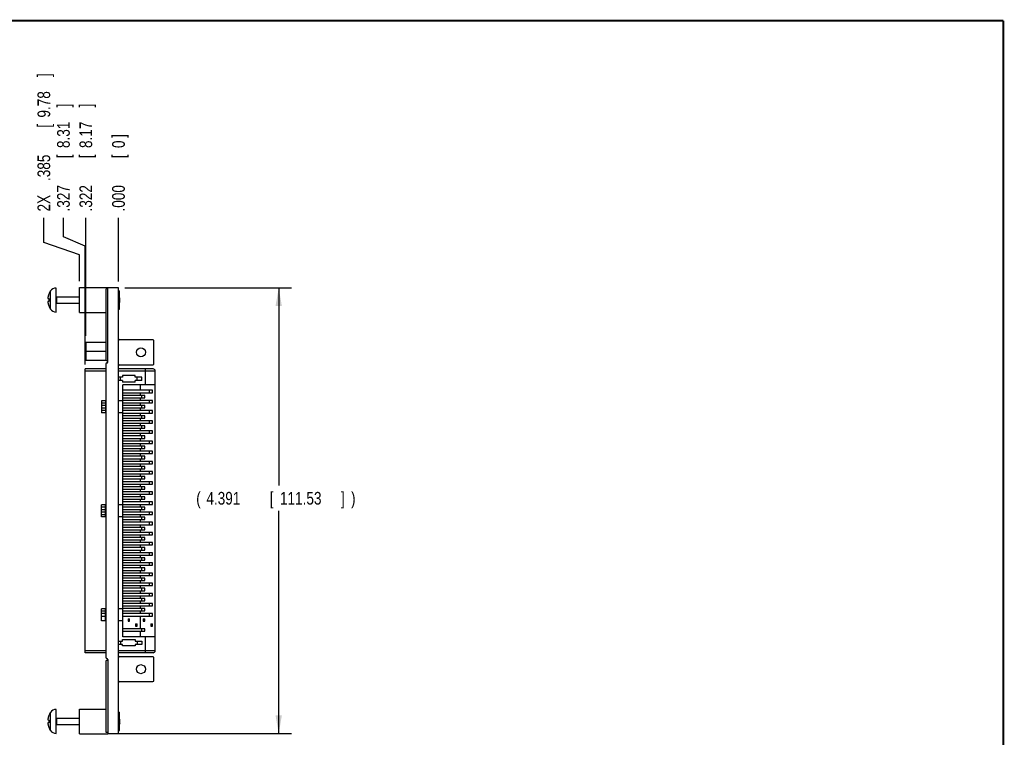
# Model space of a CAD drawing. Header units: inches. Extents: x 0.2 to 16.8, y 0.1 to 10.8.
# Tile 12 of 12: x 7.1 to 16.8, y 3.7 to 10.8. Entities that reach past the tile are written whole.
import ezdxf

# ---------------------------------------------------------------- set-up
doc = ezdxf.new("R2010")
doc.units = ezdxf.units.IN
doc.header["$LTSCALE"] = 0.935
doc.header["$MEASUREMENT"] = 0
doc.layers.get('0').update_dxf_attribs({"linetype": 'CONTINUOUS'})
doc.layers.add('DIMENSIONS', color=7, linetype='CONTINUOUS')
doc.styles.get("Standard").update_dxf_attribs({"font": 'txt', "width": 0.8})
doc.dimstyles.new('DIMSTYLE_1', dxfattribs={"dimtxt": 0.125, "dimasz": 0.18, "dimexe": 0.18, "dimexo": 0.0625, "dimgap": 0.09, "dimtad": 0, "dimtih": 1, "dimtoh": 1, "dimdec": 3, "dimzin": 4, "dimdsep": 46, "dimtxsty": 'STANDARD', "dimblk": '_FILLED', "dimblk1": '_FILLED', "dimblk2": '_FILLED', "dimcen": 0.09, "dimadec": 0, "dimazin": 0, "dimtp": 0.01, "dimtm": 0.01, "dimtfac": 1, "dimtdec": 3, "dimtofl": 0, "dimtmove": 0, "dimatfit": 3, "dimldrblk": '_FILLED', "dimfxl": 1, "dimtolj": 1, "dimtzin": 4, "dimarcsym": 0})
doc.dimstyles.new('DIMSTYLE_2', dxfattribs={"dimtxt": 0.125, "dimasz": 0.18, "dimexe": 0.18, "dimexo": 0.0625, "dimgap": 0.09, "dimtad": 0, "dimtih": 1, "dimtoh": 1, "dimdec": 3, "dimzin": 4, "dimdsep": 46, "dimtxsty": 'STANDARD', "dimblk": '_FILLED', "dimblk1": '_FILLED', "dimblk2": '_FILLED', "dimcen": 0.09, "dimadec": 0, "dimazin": 0, "dimtp": 0.01, "dimtm": 0.01, "dimtfac": 1, "dimtdec": 3, "dimtofl": 0, "dimtmove": 0, "dimatfit": 3, "dimldrblk": '_FILLED', "dimfxl": 1, "dimtolj": 1, "dimtzin": 4, "dimarcsym": 0})

# ---------------------------------------------------------------- blocks, each defined once
blk = doc.blocks.new('_FILLED')
at = {"color": 0, "linetype": 'BYBLOCK'}
blk.add_solid([(0, 0), (-1, 0.174), (-1, -0.174)], dxfattribs=at)
blk = doc.blocks.new('*D9')
at = {"layer": 'DIMENSIONS', "color": 2, "linetype": 'CONTINUOUS'}
for p, q in [((8.0961, 8.1272), (9.7371, 8.1272)), ((9.6121, 8.1272), (9.6121, 6.1797)), ((9.6121, 3.7362), (9.6121, 5.9297)), ((7.9911, 3.7362), (9.7371, 3.7362))]:
    blk.add_line(p, q, dxfattribs=at)
at = {"layer": 'DIMENSIONS', "color": 2, "linetype": 'CONTINUOUS', "xscale": 0.18, "yscale": 0.18, "zscale": 0.18}
for p, rotation in [((9.6121, 8.1272), 90), ((9.6121, 3.7362), 270)]:
    blk.add_blockref('_FILLED', p, dxfattribs=dict(at, rotation=rotation))
at = {"layer": 'DIMENSIONS', "color": 2, "linetype": 'CONTINUOUS', "width": 0.8}
for s, p in [('(', (8.7996, 5.9922)), ('4.391', (8.8996, 5.9922)), ('[', (9.5246, 5.9922)), ('111.53', (9.6246, 5.9922)), (']', (10.2246, 5.9922)), (')', (10.3246, 5.9922))]:
    blk.add_text(s, height=0.125, dxfattribs=at).set_placement(p)
blk = doc.blocks.new('*D10')
at = {"layer": 'DIMENSIONS', "color": 2, "linetype": 'CONTINUOUS'}
for p, q in [((7.4915, 8.6284), (7.4915, 8.8167)), ((7.7064, 8.5386), (7.4915, 8.6284)), ((7.7064, 7.3717), (7.7064, 8.5386))]:
    blk.add_line(p, q, dxfattribs=at)
at = {"layer": 'DIMENSIONS', "color": 2, "linetype": 'CONTINUOUS', "width": 0.8}
for s, p in [(']', (7.554, 9.9042)), ('8.31', (7.554, 9.5042)), ('[', (7.554, 9.4042)), ('.327', (7.554, 8.8792))]:
    blk.add_text(s, height=0.125, rotation=90, dxfattribs=at).set_placement(p)
blk = doc.blocks.new('*D11')
at = {"layer": 'DIMENSIONS', "color": 2, "linetype": 'CONTINUOUS'}
for p, q in [((7.2983, 8.5737), (7.2983, 8.8167)), ((7.6486, 8.4531), (7.2983, 8.5737)), ((7.6486, 8.1917), (7.6486, 8.4531))]:
    blk.add_line(p, q, dxfattribs=at)
at = {"layer": 'DIMENSIONS', "color": 2, "linetype": 'CONTINUOUS', "width": 0.8}
for s, p in [(']', (7.3608, 10.2042)), ('9.78', (7.3608, 9.8042)), ('[', (7.3608, 9.7042)), ('.385', (7.3608, 9.1792)), ('2X ', (7.3608, 8.8792))]:
    blk.add_text(s, height=0.125, rotation=90, dxfattribs=at).set_placement(p)
blk = doc.blocks.new('*D12')
at = {"layer": 'DIMENSIONS', "color": 2, "linetype": 'CONTINUOUS'}
blk.add_line((7.712, 7.6533), (7.712, 8.8167), dxfattribs=at)
at = {"layer": 'DIMENSIONS', "color": 2, "linetype": 'CONTINUOUS', "width": 0.8}
for s, p in [(']', (7.7745, 9.9042)), ('8.17', (7.7745, 9.5042)), ('[', (7.7745, 9.4042)), ('.322', (7.7745, 8.8792))]:
    blk.add_text(s, height=0.125, rotation=90, dxfattribs=at).set_placement(p)
blk = doc.blocks.new('*D13')
at = {"layer": 'DIMENSIONS', "color": 2, "linetype": 'CONTINUOUS'}
blk.add_line((8.0336, 8.1897), (8.0336, 8.8167), dxfattribs=at)
at = {"layer": 'DIMENSIONS', "color": 2, "linetype": 'CONTINUOUS', "width": 0.8}
for s, p in [(']', (8.0961, 9.6042)), ('0', (8.0961, 9.5042)), ('[', (8.0961, 9.4042)), ('.000', (8.0961, 8.8792))]:
    blk.add_text(s, height=0.125, rotation=90, dxfattribs=at).set_placement(p)

msp = doc.modelspace()

# ---------------------------------------------------------------- linework, layer by layer
at = {"color": 7, "linetype": 'CONTINUOUS'}
for p, q in [((7.3462, 8.0633), (7.3462, 8.0616)), ((7.4186, 7.8891), (7.4186, 8.1253)), ((7.6486, 7.8852), (7.6486, 8.1292)), ((7.6486, 8.1292), (7.9286, 8.1292)), ((7.9136, 7.4072), (7.9136, 8.1172)), ((7.9286, 8.1172), (7.9136, 8.1172)), ((7.9286, 7.3972), (7.9286, 8.1292)), ((8.0336, 8.1272), (7.9286, 8.1272)), ((8.0336, 3.7362), (8.0336, 8.1272)), ((8.0336, 8.0972), (8.0426, 8.0972)), ((8.0426, 7.9172), (8.0426, 8.0972)), ((7.3388, 8.0219), (7.3462, 8.021)), ((7.3462, 7.9934), (7.3388, 7.9925)), ((7.3462, 8.021), (7.3462, 7.9934)), ((7.4225, 8.0387), (7.6486, 8.0387)), ((7.4225, 7.9757), (7.6486, 7.9757)), ((8.0485, 8.0269), (8.0426, 8.0328)), ((8.0485, 7.9875), (8.0426, 7.9816)), ((8.0485, 7.9875), (8.0485, 8.0269)), ((7.3462, 7.9528), (7.3462, 7.9511)), ((7.6486, 7.8852), (7.9136, 7.8852)), ((8.0336, 7.9172), (8.0426, 7.9172)), ((7.712, 7.5908), (7.712, 7.4136)), ((7.712, 7.5908), (7.9136, 7.5908)), ((8.3736, 7.6142), (8.0436, 7.6142)), ((8.3836, 7.3802), (8.3836, 7.6042)), ((7.712, 7.5022), (7.9136, 7.5022)), ((7.712, 7.4136), (7.9136, 7.4136)), ((7.9086, 7.3772), (7.9086, 4.4862)), ((7.9286, 7.4072), (7.9136, 7.4072)), ((7.7064, 4.5336), (7.7064, 7.3289)), ((7.9086, 7.3289), (7.7064, 7.3289)), ((8.3757, 7.3289), (8.0336, 7.3289)), ((8.0436, 7.3702), (8.3736, 7.3702)), ((8.3954, 4.5533), (8.3954, 7.3092)), ((8.0726, 7.247), (8.0336, 7.247)), ((8.0726, 7.2155), (8.0336, 7.2155)), ((8.0529, 7.2155), (8.0529, 7.247)), ((8.0726, 7.2627), (8.0726, 7.247)), ((8.1986, 7.2627), (8.0726, 7.2627)), ((8.0726, 7.2155), (8.0726, 7.1997)), ((8.1986, 7.1997), (8.0726, 7.1997)), ((8.1986, 7.247), (8.1986, 7.2627)), ((8.2635, 7.247), (8.1986, 7.247)), ((8.1986, 7.1997), (8.1986, 7.2155)), ((8.2635, 7.2155), (8.1986, 7.2155)), ((8.2183, 7.2155), (8.2183, 7.247)), ((8.2635, 7.2155), (8.2635, 7.247)), ((8.0765, 4.6911), (8.0765, 7.1714)), ((8.3954, 7.1714), (8.0765, 7.1714)), ((8.3685, 7.118), (8.0765, 7.118)), ((8.0765, 7.0944), (8.3685, 7.0944)), ((8.2482, 7.1714), (8.2482, 7.118)), ((8.2482, 7.0944), (8.2482, 7.068)), ((8.3685, 7.0944), (8.3685, 7.118)), ((7.8679, 7.0153), (7.8679, 6.8972)), ((7.9086, 7.0153), (7.8679, 7.0153)), ((7.8679, 6.9944), (7.9072, 6.9944)), ((7.9072, 7.0153), (7.9072, 6.8972)), ((8.0765, 7.0153), (8.0336, 7.0153)), ((8.2935, 7.068), (8.0765, 7.068)), ((8.0765, 7.0444), (8.2935, 7.0444)), ((8.3685, 7.018), (8.0765, 7.018)), ((8.0765, 6.9944), (8.3685, 6.9944)), ((8.2482, 7.0444), (8.2482, 7.018)), ((8.2482, 6.9944), (8.2482, 6.968)), ((8.2935, 7.0444), (8.2935, 7.068)), ((8.3685, 6.9944), (8.3685, 7.018)), ((7.9072, 6.968), (7.8679, 6.968)), ((7.8679, 6.9444), (7.9072, 6.9444)), ((7.9072, 6.918), (7.8679, 6.918)), ((7.9086, 6.8972), (7.8679, 6.8972)), ((8.0765, 6.8972), (8.0336, 6.8972)), ((8.2935, 6.968), (8.0765, 6.968)), ((8.0765, 6.9444), (8.2935, 6.9444)), ((8.3685, 6.918), (8.0765, 6.918)), ((8.0765, 6.8944), (8.3685, 6.8944)), ((8.2482, 6.9444), (8.2482, 6.918)), ((8.2482, 6.8944), (8.2482, 6.868)), ((8.2935, 6.9444), (8.2935, 6.968)), ((8.3685, 6.8944), (8.3685, 6.918)), ((8.2935, 6.868), (8.0765, 6.868)), ((8.0765, 6.8444), (8.2935, 6.8444)), ((8.3685, 6.818), (8.0765, 6.818)), ((8.0765, 6.7944), (8.3685, 6.7944)), ((8.2482, 6.8444), (8.2482, 6.818)), ((8.2482, 6.7944), (8.2482, 6.768)), ((8.2935, 6.8444), (8.2935, 6.868)), ((8.3685, 6.7944), (8.3685, 6.818)), ((8.2935, 6.768), (8.0765, 6.768)), ((8.0765, 6.7444), (8.2935, 6.7444)), ((8.3685, 6.718), (8.0765, 6.718)), ((8.0765, 6.6944), (8.3685, 6.6944)), ((8.2482, 6.7444), (8.2482, 6.718)), ((8.2482, 6.6944), (8.2482, 6.668)), ((8.2935, 6.7444), (8.2935, 6.768)), ((8.3685, 6.6944), (8.3685, 6.718)), ((8.2935, 6.668), (8.0765, 6.668)), ((8.0765, 6.6444), (8.2935, 6.6444)), ((8.3685, 6.618), (8.0765, 6.618)), ((8.2482, 6.6444), (8.2482, 6.618)), ((8.2935, 6.6444), (8.2935, 6.668)), ((8.3685, 6.5944), (8.3685, 6.618)), ((8.0765, 6.5944), (8.3685, 6.5944)), ((8.2935, 6.568), (8.0765, 6.568)), ((8.0765, 6.5444), (8.2935, 6.5444)), ((8.3685, 6.518), (8.0765, 6.518)), ((8.2482, 6.5944), (8.2482, 6.568)), ((8.2482, 6.5444), (8.2482, 6.518)), ((8.2935, 6.5444), (8.2935, 6.568)), ((8.3685, 6.4944), (8.3685, 6.518)), ((8.0765, 6.4944), (8.3685, 6.4944)), ((8.2935, 6.468), (8.0765, 6.468)), ((8.0765, 6.4444), (8.2935, 6.4444)), ((8.3685, 6.418), (8.0765, 6.418)), ((8.2482, 6.4944), (8.2482, 6.468)), ((8.2482, 6.4444), (8.2482, 6.418)), ((8.2935, 6.4444), (8.2935, 6.468)), ((8.3685, 6.3944), (8.3685, 6.418)), ((8.0765, 6.3944), (8.3685, 6.3944)), ((8.2935, 6.368), (8.0765, 6.368)), ((8.0765, 6.3444), (8.2935, 6.3444)), ((8.3685, 6.318), (8.0765, 6.318)), ((8.2482, 6.3944), (8.2482, 6.368)), ((8.2482, 6.3444), (8.2482, 6.318)), ((8.2935, 6.3444), (8.2935, 6.368)), ((8.3685, 6.2944), (8.3685, 6.318)), ((8.0765, 6.2944), (8.3685, 6.2944)), ((8.2935, 6.268), (8.0765, 6.268)), ((8.0765, 6.2444), (8.2935, 6.2444)), ((8.3685, 6.218), (8.0765, 6.218)), ((8.2482, 6.2944), (8.2482, 6.268)), ((8.2482, 6.2444), (8.2482, 6.218)), ((8.2935, 6.2444), (8.2935, 6.268)), ((8.3685, 6.1944), (8.3685, 6.218)), ((8.0765, 6.1944), (8.3685, 6.1944)), ((8.2935, 6.168), (8.0765, 6.168)), ((8.0765, 6.1444), (8.2935, 6.1444)), ((8.3685, 6.118), (8.0765, 6.118)), ((8.2482, 6.1944), (8.2482, 6.168)), ((8.2482, 6.1444), (8.2482, 6.118)), ((8.2935, 6.1444), (8.2935, 6.168)), ((8.3685, 6.0944), (8.3685, 6.118)), ((8.0765, 6.0944), (8.3685, 6.0944)), ((8.2935, 6.068), (8.0765, 6.068)), ((8.0765, 6.0444), (8.2935, 6.0444)), ((8.3685, 6.018), (8.0765, 6.018)), ((8.2482, 6.0944), (8.2482, 6.068)), ((8.2482, 6.0444), (8.2482, 6.018)), ((8.2935, 6.0444), (8.2935, 6.068)), ((8.3685, 5.9944), (8.3685, 6.018)), ((7.8679, 5.8722), (7.8679, 5.9903)), ((7.9086, 5.9903), (7.8679, 5.9903)), ((7.9072, 5.968), (7.8679, 5.968)), ((7.8679, 5.9444), (7.9072, 5.9444)), ((7.9072, 5.918), (7.8679, 5.918)), ((7.9072, 5.8722), (7.9072, 5.9903)), ((8.0765, 5.9903), (8.0336, 5.9903)), ((8.0765, 5.9944), (8.3685, 5.9944)), ((8.2935, 5.968), (8.0765, 5.968)), ((8.0765, 5.9444), (8.2935, 5.9444)), ((8.3685, 5.918), (8.0765, 5.918)), ((8.2482, 5.9944), (8.2482, 5.968)), ((8.2482, 5.9444), (8.2482, 5.918)), ((8.2935, 5.9444), (8.2935, 5.968)), ((8.3685, 5.8944), (8.3685, 5.918)), ((7.8679, 5.8944), (7.9072, 5.8944)), ((7.9086, 5.8722), (7.8679, 5.8722)), ((8.0765, 5.8722), (8.0336, 5.8722)), ((8.0765, 5.8944), (8.3685, 5.8944)), ((8.2935, 5.868), (8.0765, 5.868)), ((8.0765, 5.8444), (8.2935, 5.8444)), ((8.2482, 5.8944), (8.2482, 5.868)), ((8.2482, 5.8444), (8.2482, 5.818)), ((8.2935, 5.8444), (8.2935, 5.868)), ((8.3685, 5.818), (8.0765, 5.818)), ((8.0765, 5.7944), (8.3685, 5.7944)), ((8.2935, 5.768), (8.0765, 5.768)), ((8.0765, 5.7444), (8.2935, 5.7444)), ((8.2482, 5.7944), (8.2482, 5.768)), ((8.2482, 5.7444), (8.2482, 5.718)), ((8.2935, 5.7444), (8.2935, 5.768)), ((8.3685, 5.7944), (8.3685, 5.818)), ((8.3685, 5.718), (8.0765, 5.718)), ((8.0765, 5.6944), (8.3685, 5.6944)), ((8.2935, 5.668), (8.0765, 5.668)), ((8.0765, 5.6444), (8.2935, 5.6444)), ((8.2482, 5.6944), (8.2482, 5.668)), ((8.2482, 5.6444), (8.2482, 5.618)), ((8.2935, 5.6444), (8.2935, 5.668)), ((8.3685, 5.6944), (8.3685, 5.718)), ((8.3685, 5.618), (8.0765, 5.618)), ((8.0765, 5.5944), (8.3685, 5.5944)), ((8.2935, 5.568), (8.0765, 5.568)), ((8.0765, 5.5444), (8.2935, 5.5444)), ((8.2482, 5.5944), (8.2482, 5.568)), ((8.2482, 5.5444), (8.2482, 5.518)), ((8.2935, 5.5444), (8.2935, 5.568)), ((8.3685, 5.5944), (8.3685, 5.618)), ((8.3685, 5.518), (8.0765, 5.518)), ((8.0765, 5.4944), (8.3685, 5.4944)), ((8.2935, 5.468), (8.0765, 5.468)), ((8.0765, 5.4444), (8.2935, 5.4444)), ((8.2482, 5.4944), (8.2482, 5.468)), ((8.2482, 5.4444), (8.2482, 5.418)), ((8.2935, 5.4444), (8.2935, 5.468)), ((8.3685, 5.4944), (8.3685, 5.518)), ((8.3685, 5.418), (8.0765, 5.418)), ((8.0765, 5.3944), (8.3685, 5.3944)), ((8.2935, 5.368), (8.0765, 5.368)), ((8.0765, 5.3444), (8.2935, 5.3444)), ((8.2482, 5.3944), (8.2482, 5.368)), ((8.2482, 5.3444), (8.2482, 5.318)), ((8.2935, 5.3444), (8.2935, 5.368)), ((8.3685, 5.3944), (8.3685, 5.418)), ((8.3685, 5.318), (8.0765, 5.318)), ((8.0765, 5.2944), (8.3685, 5.2944)), ((8.2935, 5.268), (8.0765, 5.268)), ((8.0765, 5.2444), (8.2935, 5.2444)), ((8.2482, 5.2944), (8.2482, 5.268)), ((8.2482, 5.2444), (8.2482, 5.218)), ((8.2935, 5.2444), (8.2935, 5.268)), ((8.3685, 5.2944), (8.3685, 5.318)), ((8.3685, 5.218), (8.0765, 5.218)), ((8.0765, 5.1944), (8.3685, 5.1944)), ((8.2935, 5.168), (8.0765, 5.168)), ((8.0765, 5.1444), (8.2935, 5.1444)), ((8.2482, 5.1944), (8.2482, 5.168)), ((8.2482, 5.1444), (8.2482, 5.118)), ((8.2935, 5.1444), (8.2935, 5.168)), ((8.3685, 5.1944), (8.3685, 5.218)), ((8.3685, 5.118), (8.0765, 5.118)), ((8.0765, 5.0944), (8.3685, 5.0944)), ((8.2935, 5.068), (8.0765, 5.068)), ((8.0765, 5.0444), (8.2935, 5.0444)), ((8.2482, 5.0944), (8.2482, 5.068)), ((8.2482, 5.0444), (8.2482, 5.018)), ((8.2935, 5.0444), (8.2935, 5.068)), ((8.3685, 5.0944), (8.3685, 5.118)), ((7.9086, 4.9653), (7.8679, 4.9653)), ((7.8679, 4.8472), (7.8679, 4.9653)), ((7.9072, 4.8472), (7.9072, 4.9653)), ((8.0765, 4.9653), (8.0336, 4.9653)), ((8.3685, 5.018), (8.0765, 5.018)), ((8.0765, 4.9944), (8.3685, 4.9944)), ((8.2935, 4.968), (8.0765, 4.968)), ((8.2482, 4.9944), (8.2482, 4.968)), ((8.2935, 4.9444), (8.2935, 4.968)), ((8.3685, 4.9944), (8.3685, 5.018)), ((7.8679, 4.9444), (7.9072, 4.9444)), ((7.9072, 4.918), (7.8679, 4.918)), ((7.8679, 4.8944), (7.9072, 4.8944)), ((8.0765, 4.9444), (8.2935, 4.9444)), ((8.3685, 4.918), (8.0765, 4.918)), ((8.0765, 4.8944), (8.3685, 4.8944)), ((8.1277, 4.868), (8.1435, 4.868)), ((8.1277, 4.868), (8.1277, 4.8444)), ((8.1435, 4.8444), (8.1435, 4.868)), ((8.2482, 4.9444), (8.2482, 4.918)), ((8.2482, 4.8944), (8.2482, 4.768)), ((8.2777, 4.868), (8.2935, 4.868)), ((8.2777, 4.868), (8.2777, 4.8444)), ((8.2935, 4.8444), (8.2935, 4.868)), ((8.3685, 4.8944), (8.3685, 4.918)), ((7.9086, 4.8472), (7.8679, 4.8472)), ((8.0765, 4.8472), (8.0336, 4.8472)), ((8.2935, 4.768), (8.0765, 4.768)), ((8.1277, 4.8444), (8.1435, 4.8444)), ((8.2027, 4.818), (8.2185, 4.818)), ((8.2027, 4.818), (8.2027, 4.7944)), ((8.2027, 4.7944), (8.2185, 4.7944)), ((8.2185, 4.7944), (8.2185, 4.818)), ((8.2777, 4.8444), (8.2935, 4.8444)), ((8.2935, 4.7444), (8.2935, 4.768)), ((8.3527, 4.818), (8.3685, 4.818)), ((8.3527, 4.818), (8.3527, 4.7944)), ((8.3527, 4.7944), (8.3685, 4.7944)), ((8.3685, 4.7944), (8.3685, 4.818)), ((8.0726, 4.6627), (8.1986, 4.6627)), ((8.0726, 4.647), (8.0726, 4.6627)), ((8.0765, 4.7444), (8.2935, 4.7444)), ((8.3954, 4.6911), (8.0765, 4.6911)), ((8.1986, 4.6627), (8.1986, 4.647)), ((8.2482, 4.7444), (8.2482, 4.6911)), ((8.0336, 4.647), (8.0726, 4.647)), ((8.0726, 4.6155), (8.0336, 4.6155)), ((8.0529, 4.647), (8.0529, 4.6155)), ((8.0726, 4.5997), (8.0726, 4.6155)), ((8.1986, 4.5997), (8.0726, 4.5997)), ((8.1986, 4.647), (8.2635, 4.647)), ((8.2635, 4.6155), (8.1986, 4.6155)), ((8.1986, 4.6155), (8.1986, 4.5997)), ((8.2183, 4.647), (8.2183, 4.6155)), ((8.2635, 4.647), (8.2635, 4.6155)), ((7.9086, 4.5336), (7.7064, 4.5336)), ((7.9286, 4.4662), (7.9286, 3.7342)), ((8.3757, 4.5336), (8.0336, 4.5336)), ((8.3736, 4.4932), (8.0436, 4.4932)), ((8.3836, 4.2592), (8.3836, 4.4832)), ((7.9286, 4.4562), (7.9136, 4.4562)), ((7.9136, 3.7462), (7.9136, 4.4562)), ((8.0436, 4.2492), (8.3736, 4.2492)), ((7.6486, 3.9782), (7.9136, 3.9782)), ((7.6486, 3.7342), (7.6486, 3.9782)), ((7.3462, 3.9123), (7.3462, 3.9106)), ((7.4186, 3.7381), (7.4186, 3.9743)), ((7.4225, 3.8877), (7.6486, 3.8877)), ((8.0336, 3.9462), (8.0426, 3.9462)), ((8.0426, 3.7662), (8.0426, 3.9462)), ((8.0485, 3.8759), (8.0426, 3.8818)), ((7.3388, 3.8709), (7.3462, 3.87)), ((7.3462, 3.8424), (7.3388, 3.8415)), ((7.3462, 3.87), (7.3462, 3.8424)), ((7.3462, 3.8018), (7.3462, 3.8001)), ((7.4225, 3.8247), (7.6486, 3.8247)), ((8.0485, 3.8365), (8.0426, 3.8306)), ((8.0485, 3.8365), (8.0485, 3.8759)), ((7.6486, 3.7342), (7.9286, 3.7342)), ((7.9286, 3.7462), (7.9136, 3.7462)), ((7.9286, 3.7362), (8.0336, 3.7362)), ((8.0336, 3.7662), (8.0426, 3.7662))]:
    msp.add_line(p, q, dxfattribs=at)
at = {"color": 9, "linetype": 'CONTINUOUS'}
for p, q in [((7.3636, 7.9181), (7.3636, 8.0964)), ((7.4225, 8.0387), (7.4225, 7.9757)), ((7.7064, 7.3092), (7.9086, 7.3092)), ((8.0336, 7.3092), (8.3954, 7.3092)), ((8.297, 7.3289), (8.297, 7.1714)), ((8.337, 7.118), (8.337, 7.0944)), ((8.262, 7.068), (8.262, 7.0444)), ((8.337, 7.018), (8.337, 6.9944)), ((8.262, 6.968), (8.262, 6.9444)), ((8.337, 6.918), (8.337, 6.8944)), ((8.262, 6.868), (8.262, 6.8444)), ((8.337, 6.818), (8.337, 6.7944)), ((8.262, 6.768), (8.262, 6.7444)), ((8.337, 6.718), (8.337, 6.6944)), ((8.262, 6.668), (8.262, 6.6444)), ((8.337, 6.618), (8.337, 6.5944)), ((8.262, 6.568), (8.262, 6.5444)), ((8.337, 6.518), (8.337, 6.4944)), ((8.262, 6.468), (8.262, 6.4444)), ((8.337, 6.418), (8.337, 6.3944)), ((8.262, 6.368), (8.262, 6.3444)), ((8.337, 6.318), (8.337, 6.2944)), ((8.262, 6.268), (8.262, 6.2444)), ((8.337, 6.218), (8.337, 6.1944)), ((8.262, 6.168), (8.262, 6.1444)), ((8.337, 6.118), (8.337, 6.0944)), ((8.262, 6.068), (8.262, 6.0444)), ((8.337, 6.018), (8.337, 5.9944)), ((8.262, 5.968), (8.262, 5.9444)), ((8.337, 5.918), (8.337, 5.8944)), ((8.262, 5.868), (8.262, 5.8444)), ((8.262, 5.768), (8.262, 5.7444)), ((8.337, 5.818), (8.337, 5.7944)), ((8.262, 5.668), (8.262, 5.6444)), ((8.337, 5.718), (8.337, 5.6944)), ((8.262, 5.568), (8.262, 5.5444)), ((8.337, 5.618), (8.337, 5.5944)), ((8.262, 5.468), (8.262, 5.4444)), ((8.337, 5.518), (8.337, 5.4944)), ((8.262, 5.368), (8.262, 5.3444)), ((8.337, 5.418), (8.337, 5.3944)), ((8.262, 5.268), (8.262, 5.2444)), ((8.337, 5.318), (8.337, 5.2944)), ((8.262, 5.168), (8.262, 5.1444)), ((8.337, 5.218), (8.337, 5.1944)), ((8.262, 5.068), (8.262, 5.0444)), ((8.337, 5.118), (8.337, 5.0944)), ((8.262, 4.968), (8.262, 4.9444)), ((8.337, 5.018), (8.337, 4.9944)), ((8.337, 4.918), (8.337, 4.8944)), ((8.262, 4.768), (8.262, 4.7444)), ((8.297, 4.6911), (8.297, 4.5336)), ((7.9086, 4.5533), (7.7064, 4.5533)), ((8.3954, 4.5533), (8.0336, 4.5533)), ((7.3636, 3.7671), (7.3636, 3.9454)), ((7.4225, 3.8877), (7.4225, 3.8247))]:
    msp.add_line(p, q, dxfattribs=at)
at = {"color": 7, "linetype": 'CONTINUOUS', "const_width": 0.02}
for points in [[(16.75, 10.7586), (0.25, 10.7586)], [(16.75, 0.2586), (16.75, 10.7586)]]:
    msp.add_lwpolyline(points, dxfattribs=at)
at = {"color": 7, "linetype": 'CONTINUOUS'}
for centre in [(8.2546, 7.4922), (8.2546, 4.3712)]:
    msp.add_circle(centre, 0.0445, dxfattribs=at)
for centre, radius, start, end in [((7.4934, 8.0072), 0.1575, 145.51708, 159.12993), ((7.4186, 8.0586), 0.0667, 90, 145.51708), ((7.4225, 8.0426), 0.00394, 180, 270), ((7.4225, 7.9718), 0.00394, 90, 180), ((7.4934, 8.0072), 0.1575, 200.87007, 214.48292), ((7.4186, 7.9558), 0.0667, 214.48292, 270), ((8.0436, 7.6242), 0.01, 180, 270), ((8.3736, 7.6042), 0.01, 0, 90), ((7.9186, 7.3772), 0.01, 90, 180), ((7.9186, 7.3972), 0.01, 270, 360), ((8.3736, 7.3802), 0.01, 270, 360), ((8.0436, 7.3602), 0.01, 90, 180), ((8.3757, 7.3092), 0.0197, 0, 90), ((7.9186, 4.4862), 0.01, 180, 270), ((7.9186, 4.4662), 0.01, 0, 90), ((8.0436, 4.5032), 0.01, 180, 270), ((8.3736, 4.4832), 0.01, 0, 90), ((8.3757, 4.5533), 0.0197, 270.00029, 360), ((8.0436, 4.2392), 0.01, 90, 180), ((8.3736, 4.2592), 0.01, 270, 360), ((7.4934, 3.8562), 0.1575, 145.51708, 159.12993), ((7.4186, 3.9076), 0.0667, 90, 145.51708), ((7.4225, 3.8916), 0.00394, 180, 270), ((7.4934, 3.8562), 0.1575, 200.87007, 214.48292), ((7.4225, 3.8208), 0.00394, 90, 180), ((7.4186, 3.8048), 0.0667, 214.48292, 270)]:
    msp.add_arc(centre, radius, start, end, dxfattribs=at)
for points, knots in [([(7.3462, 8.0616), (7.3456, 8.0599), (7.3445, 8.0567), (7.3431, 8.0522), (7.342, 8.0481), (7.3411, 8.0445), (7.3403, 8.0413), (7.3397, 8.0385), (7.3392, 8.0359), (7.339, 8.0343), (7.3388, 8.0336)], [0, 0, 0, 0, 0.184055, 0.34763, 0.49247, 0.62033, 0.732945, 0.832143, 0.920315, 1, 1, 1, 1]), ([(7.3388, 8.0336), (7.3388, 8.033), (7.3386, 8.0317), (7.3385, 8.0299), (7.3383, 8.0281), (7.3382, 8.0268), (7.3382, 8.0262)], [0, 0, 0, 0, 0.252564, 0.502046, 0.750653, 1, 1, 1, 1]), ([(7.3382, 8.0262), (7.3382, 8.0259), (7.3383, 8.0252), (7.3385, 8.0241), (7.3386, 8.023), (7.3388, 8.0223), (7.3388, 8.0219)], [0, 0, 0, 0, 0.247587, 0.495531, 0.745552, 1, 1, 1, 1]), ([(7.3388, 7.9925), (7.3388, 7.9921), (7.3386, 7.9914), (7.3385, 7.9903), (7.3383, 7.9893), (7.3382, 7.9886), (7.3382, 7.9882)], [0, 0, 0, 0, 0.254455, 0.504478, 0.752418, 1, 1, 1, 1]), ([(7.3382, 7.9882), (7.3382, 7.9876), (7.3383, 7.9864), (7.3385, 7.9845), (7.3386, 7.9827), (7.3388, 7.9815), (7.3388, 7.9808)], [0, 0, 0, 0, 0.249352, 0.497962, 0.747443, 1, 1, 1, 1]), ([(7.3388, 7.9808), (7.339, 7.9801), (7.3392, 7.9785), (7.3397, 7.976), (7.3403, 7.9731), (7.341, 7.97), (7.342, 7.9664), (7.3431, 7.9623), (7.3445, 7.9577), (7.3456, 7.9545), (7.3462, 7.9528)], [0, 0, 0, 0, 0.07964, 0.167393, 0.265867, 0.377688, 0.505183, 0.650136, 0.814452, 1, 1, 1, 1]), ([(7.3388, 3.8826), (7.3388, 3.882), (7.3386, 3.8807), (7.3385, 3.8789), (7.3383, 3.8771), (7.3382, 3.8758), (7.3382, 3.8752)], [0, 0, 0, 0, 0.252564, 0.502046, 0.750653, 1, 1, 1, 1]), ([(7.3462, 3.9106), (7.3456, 3.9089), (7.3445, 3.9057), (7.3431, 3.9012), (7.342, 3.8971), (7.3411, 3.8935), (7.3403, 3.8903), (7.3397, 3.8875), (7.3392, 3.8849), (7.339, 3.8833), (7.3388, 3.8826)], [0, 0, 0, 0, 0.184055, 0.34763, 0.49247, 0.62033, 0.732945, 0.832143, 0.920315, 1, 1, 1, 1]), ([(7.3382, 3.8752), (7.3382, 3.8749), (7.3383, 3.8742), (7.3385, 3.8731), (7.3386, 3.872), (7.3388, 3.8713), (7.3388, 3.8709)], [0, 0, 0, 0, 0.247587, 0.495531, 0.745552, 1, 1, 1, 1]), ([(7.3388, 3.8415), (7.3388, 3.8411), (7.3386, 3.8404), (7.3385, 3.8393), (7.3383, 3.8383), (7.3382, 3.8376), (7.3382, 3.8372)], [0, 0, 0, 0, 0.254455, 0.504478, 0.752418, 1, 1, 1, 1]), ([(7.3382, 3.8372), (7.3382, 3.8366), (7.3383, 3.8354), (7.3385, 3.8335), (7.3386, 3.8317), (7.3388, 3.8305), (7.3388, 3.8298)], [0, 0, 0, 0, 0.249352, 0.497962, 0.747443, 1, 1, 1, 1]), ([(7.3388, 3.8298), (7.339, 3.8291), (7.3392, 3.8275), (7.3397, 3.825), (7.3403, 3.8221), (7.341, 3.819), (7.342, 3.8154), (7.3431, 3.8113), (7.3445, 3.8067), (7.3456, 3.8035), (7.3462, 3.8018)], [0, 0, 0, 0, 0.07964, 0.167393, 0.265867, 0.377688, 0.505183, 0.650136, 0.814452, 1, 1, 1, 1])]:
    msp.add_open_spline(points, degree=3, knots=knots, dxfattribs=at)

# ---------------------------------------------------------------- dimensions: what is measured, and where the dimension line sits
at = {"layer": 'DIMENSIONS', "color": 2, "linetype": 'CONTINUOUS'}
dim = msp.add_ordinate_dim(feature_location=(7.648577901, 8.1917155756), offset=(-0.3502555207, 0.625), dtype=0, origin=(8.033577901, 8.1272155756), text='2X <>', dimstyle='DIMSTYLE_1', dxfattribs=at)
dim.commit()
dim.dimension.update_dxf_attribs({"geometry": '*D11', "text_midpoint": (7.2983223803, 9.5917155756)})
for feature_location, offset, dtype, origin, picture, middle in [((7.70644, 7.37167), (-0.21498, 1.44505), 0, (8.03358, 8.12722), '*D10', (7.49147, 9.44172)), ((7.712, 7.6533), (0, 1.1634), 1, (8.0336, 8.1272), '*D12', (7.712, 9.4417)), ((8.033577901, 8.1897155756), (0, 0.627), 1, (8.033577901, 8.1272155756), '*D13', (8.033577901, 9.2917155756))]:
    dim = msp.add_ordinate_dim(feature_location=feature_location, offset=offset, dtype=dtype, origin=origin, dimstyle='DIMSTYLE_1', dxfattribs=at)
    dim.commit()
    dim.dimension.update_dxf_attribs({"geometry": picture, "text_midpoint": middle})
dim = msp.add_linear_dim(base=(9.6121, 3.7362), p1=(8.0961, 8.1272), p2=(7.9911, 3.7362), angle=270, text='(<>)', dimstyle='DIMSTYLE_2', dxfattribs=at)
dim.commit()
dim.dimension.update_dxf_attribs({"geometry": '*D9', "text_midpoint": (9.6121, 6.0547), "dimtype": 160})

doc.saveas('drawing.dxf')
